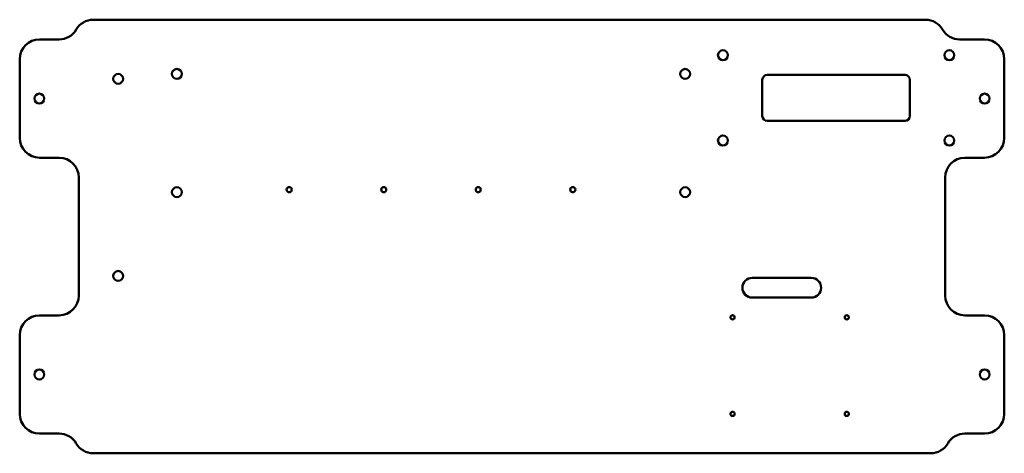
# Model space of a CAD drawing. Header units: millimetres. Extents: x 172 to 672, y 182 to 402.
import ezdxf

# ---------------------------------------------------------------- set-up
doc = ezdxf.new("R2010")
doc.units = ezdxf.units.MM
doc.header["$LTSCALE"] = 2
doc.layers.add('Visible (ANSI)', color=7, linetype='Continuous', lineweight=50)

msp = doc.modelspace()

# ---------------------------------------------------------------- linework, layer by layer
at = {"layer": 'Visible (ANSI)'}
for p, q in [((631.87, 401.83), (209.19, 401.83)), ((191.87, 391.83), (181.87, 391.83)), ((649.19, 391.83), (661.87, 391.83)), ((171.87, 381.83), (171.87, 341.83)), ((671.87, 381.83), (671.87, 341.83)), ((548.98, 353.03), (548.98, 371.33)), ((551.48, 373.83), (621.48, 373.83)), ((623.98, 371.33), (623.98, 353.03)), ((621.48, 350.53), (551.48, 350.53)), ((181.87, 331.83), (191.87, 331.83)), ((661.87, 331.83), (651.87, 331.83)), ((201.87, 321.83), (201.87, 261.83)), ((641.87, 261.83), (641.87, 321.83)), ((543.87, 270.83), (573.87, 270.83)), ((573.87, 260.83), (543.87, 260.83)), ((181.87, 251.83), (191.87, 251.83)), ((661.87, 251.83), (651.87, 251.83)), ((171.87, 201.83), (171.87, 241.83)), ((671.87, 201.83), (671.87, 241.83)), ((191.87, 191.83), (181.87, 191.83)), ((651.87, 191.83), (661.87, 191.83)), ((209.19, 181.83), (634.55, 181.83))]:
    msp.add_line(p, q, dxfattribs=at)
for centre, radius in [((528.98, 383.83), 2.5), ((643.98, 383.83), 2.5), ((251.68, 374.33), 2.5), ((509.8, 374.33), 2.5), ((221.87, 371.83), 2.5), ((181.87, 361.83), 2.5), ((661.87, 361.83), 2.5), ((528.98, 340.53), 2.5), ((643.98, 340.53), 2.5), ((251.68, 314.33), 2.5), ((308.74, 315.6), 1.3), ((356.74, 315.6), 1.3), ((404.74, 315.6), 1.3), ((452.74, 315.6), 1.3), ((509.8, 314.33), 2.5), ((221.87, 271.83), 2.5), ((533.87, 250.83), 1.05), ((591.87, 250.83), 1.05), ((181.87, 221.83), 2.5), ((661.87, 221.83), 2.5), ((533.87, 201.83), 1.05), ((591.87, 201.83), 1.05)]:
    msp.add_circle(centre, radius, dxfattribs=at)
for centre, radius, start, end in [((209.19, 391.83), 10, 90, 150), ((631.87, 391.83), 10, 30, 90), ((191.87, 401.83), 10, 270, 330), ((649.19, 401.83), 10, 210, 270), ((181.87, 381.83), 10, 90, 180), ((661.87, 381.83), 10, 0, 90), ((551.48, 371.33), 2.5, 90, 180), ((621.48, 371.33), 2.5, 0, 90), ((551.48, 353.03), 2.5, 180, 270), ((621.48, 353.03), 2.5, 270, 0), ((181.87, 341.83), 10, 180, 270), ((661.87, 341.83), 10, 270, 0), ((191.87, 321.83), 10, 0, 90), ((651.87, 321.83), 10, 90, 180), ((543.87, 265.83), 5, 90, 270), ((573.87, 265.83), 5, 270, 90), ((191.87, 261.83), 10, 270, 0), ((651.87, 261.83), 10, 180, 270), ((181.87, 241.83), 10, 90, 180), ((661.87, 241.83), 10, 0, 90), ((181.87, 201.83), 10, 180, 270), ((661.87, 201.83), 10, 270, 0), ((191.87, 181.83), 10, 30, 90), ((651.87, 181.83), 10, 90, 150), ((209.19, 191.83), 10, 210, 270), ((634.55, 191.83), 10, 270, 330)]:
    msp.add_arc(centre, radius, start, end, dxfattribs=at)

doc.saveas('drawing.dxf')
